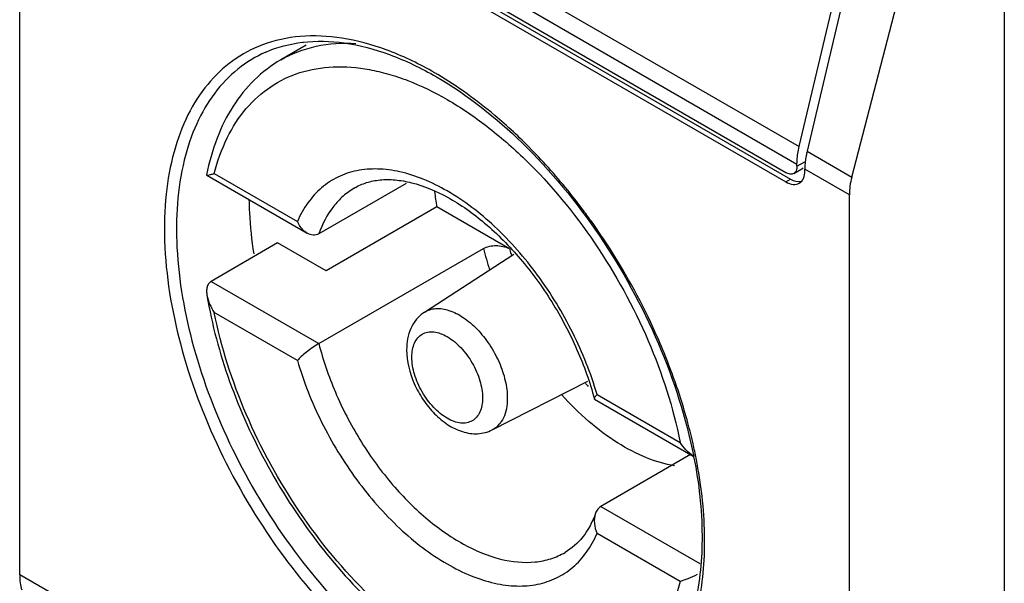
# Model space of a CAD drawing. Header units: millimetres. Extents: x 105 to 634, y 79 to 951.
# Tile 4 of 13: x 119 to 141, y 350 to 362. Entities that reach past the tile are written whole.
import ezdxf

# ---------------------------------------------------------------- set-up
doc = ezdxf.new("R2010")
doc.units = ezdxf.units.MM
doc.header["$LTSCALE"] = 67.025737
doc.layers.get('0').update_dxf_attribs({"linetype": 'CONTINUOUS'})

msp = doc.modelspace()

# ---------------------------------------------------------------- linework, layer by layer
at = {"color": 7, "linetype": 'Continuous'}
for p, q in [((119.385, 349.927), (119.385, 369.115)), ((120.605, 368.835), (136.798, 359.487)), ((136.749, 359.09), (120.556, 368.438)), ((136.501, 358.906), (120.803, 367.969)), ((120.903, 367.822), (136.601, 358.76)), ((120.803, 367.765), (136.501, 358.702)), ((141.38, 366.009), (141.38, 334.982)), ((136.798, 359.487), (138.27, 365.724)), ((138.447, 365.622), (136.975, 359.385)), ((137.973, 358.808), (139.611, 365.113)), ((125.787, 361.753), (125.218, 361.425)), ((136.975, 359.385), (137.973, 358.808)), ((136.676, 358.889), (136.855, 358.992)), ((136.749, 359.049), (136.936, 359.157)), ((136.749, 359.049), (136.749, 359.09)), ((137.92, 358.413), (136.926, 358.988)), ((136.926, 358.947), (136.926, 358.988)), ((123.56, 358.856), (123.563, 358.851)), ((123.563, 358.851), (125.809, 357.554)), ((123.732, 358.889), (125.589, 357.817)), ((136.501, 358.702), (136.601, 358.76)), ((128.02, 358.666), (126.068, 357.54)), ((137.92, 339.226), (137.92, 358.413)), ((128.706, 358.14), (126.231, 356.711)), ((130.328, 357.203), (128.706, 358.14)), ((125.146, 357.337), (123.661, 356.48)), ((126.231, 356.711), (125.146, 357.337)), ((126.068, 355.09), (129.745, 357.213)), ((128.426, 355.789), (130.427, 357.085)), ((123.661, 356.48), (126.068, 355.09)), ((125.589, 354.714), (123.732, 355.786)), ((129.942, 353.165), (132.073, 354.254)), ((132.282, 353.953), (134.139, 352.881)), ((132.227, 353.849), (132.222, 353.855)), ((132.227, 353.849), (134.428, 352.578)), ((134.372, 352.611), (132.368, 351.454)), ((132.368, 351.454), (134.575, 350.179)), ((134.139, 349.778), (132.282, 350.85)), ((120.379, 349.353), (119.385, 349.927))]:
    msp.add_line(p, q, dxfattribs=at)
for centre, radius, start, end in [((127.633, 359.706), 2.847, 132.1001, 132.4409), ((124.66, 354.222), 7.985, 59.9999, 60.4948), ((124.609, 354.135), 8.086, 59.4171, 59.9996), ((122.198, 350.987), 12.061, 44.5117, 47.0666), ((136.648, 359.599), 8.075, 187.9378, 190.4115), ((120.531, 349.521), 14.283, 35.5738, 36.8685), ((120.345, 349.39), 14.511, 33.1196, 35.5714), ((136.503, 358.906), 6.967, 194.0664, 198.1312), ((130.109, 356.823), 0.439, 60.0102, 61.8812), ((120.191, 349.285), 14.698, 24.7668, 33.1327), ((136.293, 358.824), 6.181, 195.2042, 195.392), ((136.4, 358.854), 6.292, 195.3949, 196.5729), ((120.627, 349.488), 14.216, 22.2969, 24.7598), ((136.595, 358.549), 6.309, 223.5704, 224.3892), ((123.296, 350.319), 11.416, 11.3538, 13.0093), ((123.759, 350.467), 10.888, 10.9945, 11.1602), ((123.587, 350.379), 11.119, 11.0977, 11.3477), ((123.695, 350.4), 11.009, 10.5534, 11.0982)]:
    msp.add_arc(centre, radius, start, end, dxfattribs=at)
for centre, major_axis, ratio, start_param, end_param in [((136.735, 359.327), (-0.053, 0.358), 0.708607, -2.868975, -2.722698), ((136.735, 359.327), (-0.091, 0.614), 0.708607, 2.628809, 3.196602), ((139.073, 358.972), (0.857, 1.235), 0.625238, -4.180725, -3.875059), ((120.353, 350.593), (0.659, 1.351), 0.524988, -3.963643, -3.657977)]:
    msp.add_ellipse(centre, major_axis=major_axis, ratio=ratio, start_param=start_param, end_param=end_param, dxfattribs=at)
for points, knots in [([(128.592, 361.172), (128.266, 361.357), (127.615, 361.667), (126.618, 361.94), (125.672, 361.989), (125.078, 361.862), (124.808, 361.76)], [0, 0, 0, 0, 0.28567, 0.545133, 0.781047, 1, 1, 1, 1]), ([(124.88, 361.597), (125.14, 361.712), (125.726, 361.865), (126.677, 361.835), (127.693, 361.562), (128.358, 361.24), (128.694, 361.046)], [0, 0, 0, 0, 0.21391, 0.447198, 0.708297, 1, 1, 1, 1]), ([(124.808, 361.76), (124.573, 361.671), (124.119, 361.428), (123.55, 360.886), (123.107, 360.187), (122.799, 359.351), (122.63, 358.399), (122.59, 356.954), (122.917, 354.997), (123.798, 352.66), (125.104, 350.454), (126.719, 348.575), (127.994, 347.583), (128.652, 347.203)], [0, 0, 0, 0, 0.043167, 0.087095, 0.133605, 0.184023, 0.239076, 0.298945, 0.431556, 0.576567, 0.725591, 0.869451, 1, 1, 1, 1]), ([(125.218, 361.425), (125.461, 361.565), (126.013, 361.775), (126.599, 361.811), (126.896, 361.794)], [0, 0, 0, 0, 0.485196, 1, 1, 1, 1]), ([(124.88, 361.597), (124.659, 361.499), (124.234, 361.24), (123.708, 360.687), (123.305, 359.989), (122.923, 358.841), (122.82, 357.129), (123.216, 354.934), (124.085, 352.681), (125.357, 350.562), (126.919, 348.758), (128.147, 347.806), (128.781, 347.44)], [0, 0, 0, 0, 0.042993, 0.087119, 0.134071, 0.18503, 0.300606, 0.433655, 0.578503, 0.726936, 0.870058, 1, 1, 1, 1]), ([(125.218, 361.425), (125.005, 361.302), (124.602, 360.995), (124.12, 360.392), (123.763, 359.667), (123.615, 359.134), (123.56, 358.856)], [0, 0, 0, 0, 0.234872, 0.47616, 0.729686, 1, 1, 1, 1]), ([(123.732, 358.889), (123.802, 359.163), (123.984, 359.678), (124.411, 360.347), (124.97, 360.854), (125.643, 361.176), (126.405, 361.301), (127.075, 361.245), (127.629, 361.114), (128.221, 360.914), (128.972, 360.545), (129.85, 359.948), (131.012, 358.932), (132.303, 357.362), (133.48, 355.22), (133.984, 353.66), (134.139, 352.881)], [0, 0, 0, 0, 0.052951, 0.101489, 0.147232, 0.192411, 0.2394, 0.290141, 0.317358, 0.345897, 0.406996, 0.473328, 0.544258, 0.695596, 0.851192, 1, 1, 1, 1]), ([(128.694, 361.046), (129.392, 360.643), (130.739, 359.571), (132.412, 357.535), (133.714, 355.162), (134.271, 353.436), (134.441, 352.574)], [0, 0, 0, 0, 0.230464, 0.486021, 0.748946, 1, 1, 1, 1]), ([(130.414, 359.817), (130.278, 359.943), (129.749, 360.412), (129.173, 360.83), (128.723, 361.096)], [0, 0, 0, 0, 0.260882, 1, 1, 1, 1]), ([(131.957, 358.091), (131.867, 358.212), (131.503, 358.681), (131.109, 359.127), (130.799, 359.442)], [0, 0, 0, 0, 0.254067, 1, 1, 1, 1]), ([(136.749, 359.09), (136.749, 359.121), (136.753, 359.255), (136.775, 359.388), (136.798, 359.487)], [0, 0, 0, 0, 0.238039, 1, 1, 1, 1]), ([(136.975, 359.385), (136.967, 359.351), (136.939, 359.22), (136.926, 359.086), (136.926, 358.988)], [0, 0, 0, 0, 0.261726, 1, 1, 1, 1]), ([(132.282, 353.953), (132.145, 354.426), (131.774, 355.357), (131, 356.627), (130.056, 357.707), (129.158, 358.4), (128.421, 358.767), (127.897, 358.937), (127.393, 359.005), (126.919, 358.969), (126.488, 358.827), (126.113, 358.58), (125.804, 358.238), (125.652, 357.964), (125.589, 357.817)], [0, 0, 0, 0, 0.152595, 0.308436, 0.458497, 0.594823, 0.656251, 0.712788, 0.764715, 0.812856, 0.858602, 0.903786, 0.950365, 1, 1, 1, 1]), ([(136.749, 359.049), (136.749, 359.015), (136.741, 358.953), (136.7, 358.902), (136.676, 358.889)], [0, 0, 0, 0, 0.550834, 1, 1, 1, 1]), ([(123.563, 358.851), (123.565, 358.85), (123.574, 358.849), (123.583, 358.85), (123.588, 358.851)], [0, 0, 0, 0, 0.379616, 1, 1, 1, 1]), ([(123.588, 358.851), (123.608, 358.854), (123.656, 358.866), (123.704, 358.88), (123.732, 358.889)], [0, 0, 0, 0, 0.411735, 1, 1, 1, 1]), ([(126.868, 358.567), (126.952, 358.615), (127.136, 358.696), (127.443, 358.756), (127.784, 358.754), (128.303, 358.662), (129.001, 358.363), (129.821, 357.779), (130.604, 356.985), (131.297, 356.031), (131.855, 354.978), (132.122, 354.231), (132.222, 353.855)], [0, 0, 0, 0, 0.036817, 0.075864, 0.118545, 0.165956, 0.275761, 0.404402, 0.547453, 0.698919, 0.852055, 1, 1, 1, 1]), ([(136.676, 358.889), (136.653, 358.875), (136.588, 358.865), (136.53, 358.889), (136.501, 358.906)], [0, 0, 0, 0, 0.449168, 1, 1, 1, 1]), ([(136.801, 358.672), (136.842, 358.695), (136.912, 358.783), (136.926, 358.889), (136.926, 358.947)], [0, 0, 0, 0, 0.449166, 1, 1, 1, 1]), ([(126.868, 358.567), (126.778, 358.515), (126.605, 358.39), (126.302, 358.065), (126.145, 357.757), (126.068, 357.54)], [0, 0, 0, 0, 0.236283, 0.478623, 1, 1, 1, 1]), ([(136.501, 358.702), (136.551, 358.673), (136.65, 358.632), (136.761, 358.649), (136.801, 358.672)], [0, 0, 0, 0, 0.550833, 1, 1, 1, 1]), ([(124.507, 358.306), (124.508, 358.207), (124.523, 357.801), (124.566, 357.397), (124.613, 357.093)], [0, 0, 0, 0, 0.242759, 1, 1, 1, 1]), ([(125.809, 357.554), (125.785, 357.568), (125.692, 357.636), (125.624, 357.736), (125.589, 357.817)], [0, 0, 0, 0, 0.239694, 1, 1, 1, 1]), ([(126.068, 357.54), (126.031, 357.518), (125.937, 357.499), (125.849, 357.531), (125.809, 357.554)], [0, 0, 0, 0, 0.486913, 1, 1, 1, 1]), ([(129.745, 357.213), (129.786, 357.237), (129.88, 357.27), (130.076, 357.288), (130.23, 357.256), (130.316, 357.21)], [0, 0, 0, 0, 0.238171, 0.501753, 1, 1, 1, 1]), ([(123.661, 356.48), (123.638, 356.466), (123.597, 356.427), (123.566, 356.347), (123.557, 356.258), (123.563, 356.198), (123.568, 356.168)], [0, 0, 0, 0, 0.23395, 0.477038, 0.733209, 1, 1, 1, 1]), ([(123.568, 356.168), (123.677, 355.515), (124.035, 354.195), (124.891, 352.314), (126.031, 350.574), (127.38, 349.092), (128.856, 347.964), (130.169, 347.364), (131.197, 347.16), (131.921, 347.147), (132.605, 347.275), (133.024, 347.457), (133.218, 347.568)], [0, 0, 0, 0, 0.136517, 0.280181, 0.424704, 0.563632, 0.691574, 0.805533, 0.857512, 0.906693, 0.953866, 1, 1, 1, 1]), ([(123.568, 356.168), (123.579, 356.1), (123.623, 355.966), (123.692, 355.845), (123.732, 355.786)], [0, 0, 0, 0, 0.492777, 1, 1, 1, 1]), ([(134.139, 349.778), (134.068, 349.504), (133.886, 348.989), (133.46, 348.32), (132.901, 347.813), (132.227, 347.491), (131.466, 347.366), (130.795, 347.421), (130.241, 347.553), (129.65, 347.753), (128.899, 348.121), (128.021, 348.718), (126.859, 349.735), (125.567, 351.304), (124.39, 353.447), (123.886, 355.007), (123.732, 355.786)], [0, 0, 0, 0, 0.052951, 0.101489, 0.147232, 0.192411, 0.2394, 0.290141, 0.317358, 0.345897, 0.406996, 0.473328, 0.544258, 0.695596, 0.851192, 1, 1, 1, 1]), ([(128.426, 355.789), (128.36, 355.746), (128.24, 355.639), (128.071, 355.363), (128.029, 355.115), (128.029, 354.952)], [0, 0, 0, 0, 0.245693, 0.492437, 1, 1, 1, 1]), ([(128.426, 355.789), (128.463, 355.813), (128.544, 355.852), (128.731, 355.887), (128.998, 355.843), (129.314, 355.677), (129.619, 355.413), (129.889, 355.072), (130.103, 354.683), (130.241, 354.278), (130.278, 354.002), (130.278, 353.871)], [0, 0, 0, 0, 0.042907, 0.087295, 0.185761, 0.302291, 0.435747, 0.580415, 0.728259, 0.870645, 1, 1, 1, 1]), ([(128.146, 354.789), (128.146, 354.846), (128.154, 354.953), (128.198, 355.101), (128.271, 355.221), (128.373, 355.307), (128.498, 355.352), (128.639, 355.356), (128.789, 355.32), (129.004, 355.217), (129.259, 355.002), (129.507, 354.663), (129.676, 354.28), (129.725, 354.007), (129.725, 353.878)], [0, 0, 0, 0, 0.060442, 0.11454, 0.163175, 0.208605, 0.254031, 0.302673, 0.356754, 0.417205, 0.555448, 0.708592, 0.861738, 1, 1, 1, 1]), ([(126.068, 355.09), (126.022, 355.063), (125.928, 355.002), (125.797, 354.906), (125.682, 354.809), (125.616, 354.745), (125.589, 354.714)], [0, 0, 0, 0, 0.264633, 0.546385, 0.798896, 1, 1, 1, 1]), ([(126.068, 355.09), (126.161, 354.719), (126.415, 353.98), (126.956, 352.937), (127.636, 351.99), (128.413, 351.196), (129.243, 350.605), (130.077, 350.25), (130.765, 350.177), (131.252, 350.274), (131.468, 350.369), (131.568, 350.426)], [0, 0, 0, 0, 0.142861, 0.290797, 0.437557, 0.577031, 0.704137, 0.815848, 0.91255, 0.956943, 1, 1, 1, 1]), ([(128.029, 354.952), (128.029, 354.694), (128.131, 354.297), (128.388, 353.833), (128.641, 353.52), (128.935, 353.272), (129.263, 353.109), (129.613, 353.055), (129.841, 353.113), (129.942, 353.165)], [0, 0, 0, 0, 0.257115, 0.393396, 0.527464, 0.654767, 0.774002, 0.887844, 1, 1, 1, 1]), ([(129.725, 353.878), (129.725, 353.821), (129.716, 353.714), (129.672, 353.566), (129.599, 353.446), (129.497, 353.36), (129.372, 353.315), (129.231, 353.311), (129.082, 353.347), (128.867, 353.45), (128.611, 353.665), (128.364, 354.003), (128.194, 354.387), (128.146, 354.66), (128.146, 354.789)], [0, 0, 0, 0, 0.060442, 0.11454, 0.163175, 0.208605, 0.254031, 0.302673, 0.356754, 0.417205, 0.555448, 0.708592, 0.861738, 1, 1, 1, 1]), ([(134.42, 352.889), (134.381, 353.055), (134.209, 353.732), (133.98, 354.394), (133.78, 354.882)], [0, 0, 0, 0, 0.244054, 1, 1, 1, 1]), ([(125.589, 354.714), (125.726, 354.241), (126.096, 353.31), (126.87, 352.04), (127.815, 350.96), (128.712, 350.267), (129.449, 349.9), (129.973, 349.73), (130.478, 349.662), (130.951, 349.698), (131.382, 349.84), (131.758, 350.086), (132.066, 350.429), (132.218, 350.703), (132.282, 350.85)], [0, 0, 0, 0, 0.152595, 0.308436, 0.458497, 0.594823, 0.656251, 0.712788, 0.764715, 0.812856, 0.858602, 0.903786, 0.950365, 1, 1, 1, 1]), ([(134.016, 352.36), (133.801, 352.395), (133.356, 352.528), (132.712, 352.87), (132.075, 353.349), (131.682, 353.738), (131.492, 353.951)], [0, 0, 0, 0, 0.215087, 0.454853, 0.71788, 1, 1, 1, 1]), ([(132.222, 353.855), (132.221, 353.86), (132.224, 353.874), (132.243, 353.907), (132.265, 353.933), (132.282, 353.953)], [0, 0, 0, 0, 0.130782, 0.34071, 1, 1, 1, 1]), ([(130.278, 353.871), (130.278, 353.791), (130.266, 353.64), (130.202, 353.434), (130.095, 353.269), (129.995, 353.192), (129.942, 353.165)], [0, 0, 0, 0, 0.290698, 0.549669, 0.782038, 1, 1, 1, 1]), ([(134.448, 352.543), (134.559, 351.972), (134.683, 350.878), (134.563, 349.545), (134.281, 348.629), (133.998, 348.051), (133.641, 347.565), (133.351, 347.301), (133.198, 347.19)], [0, 0, 0, 0, 0.302474, 0.568826, 0.688001, 0.79841, 0.90166, 1, 1, 1, 1]), ([(133.324, 347.063), (133.473, 347.187), (133.752, 347.472), (134.221, 348.172), (134.608, 349.274), (134.738, 350.791), (134.622, 351.861), (134.518, 352.416)], [0, 0, 0, 0, 0.101543, 0.20763, 0.439447, 0.703764, 1, 1, 1, 1]), ([(132.249, 351.302), (132.18, 351.112), (132.006, 350.771), (131.719, 350.513), (131.568, 350.426)], [0, 0, 0, 0, 0.536245, 1, 1, 1, 1]), ([(132.249, 351.302), (132.223, 351.231), (132.211, 351.072), (132.251, 350.921), (132.282, 350.85)], [0, 0, 0, 0, 0.491775, 1, 1, 1, 1]), ([(132.368, 351.454), (132.34, 351.438), (132.291, 351.392), (132.261, 351.333), (132.249, 351.302)], [0, 0, 0, 0, 0.482916, 1, 1, 1, 1]), ([(134.52, 349.933), (134.451, 349.9), (134.325, 349.844), (134.196, 349.796), (134.139, 349.778)], [0, 0, 0, 0, 0.560724, 1, 1, 1, 1])]:
    msp.add_open_spline(points, degree=3, knots=knots, dxfattribs=at)
msp.add_open_spline([(134.427, 352.582), (134.312, 352.66), (134.216, 352.766), (134.139, 352.881)], degree=3, dxfattribs=at)

doc.saveas('drawing.dxf')
